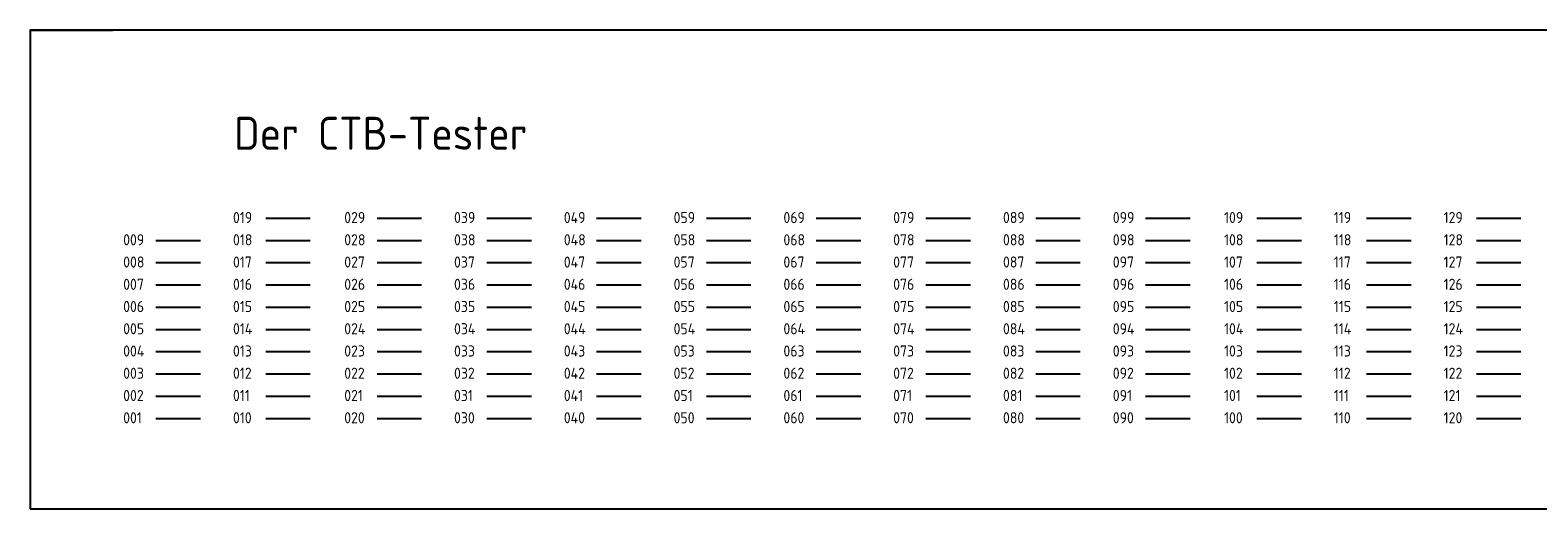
# Model space of a CAD drawing. Extents: x 359 to 1259, y -25 to 120.
# Tile 1 of 2: x 359 to 815, y -25 to 120. Entities that reach past the tile are written whole.
import ezdxf

# ---------------------------------------------------------------- set-up
doc = ezdxf.new("R2010")
doc.units = 0
doc.header["$LTSCALE"] = 0.15
doc.layers.get('0').update_dxf_attribs({"linetype": 'CONTINUOUS'})
doc.layers.add('$HILSFLINIEN', color=7, linetype='CONTINUOUS')
doc.styles.get("Standard").update_dxf_attribs({"font": 'isocp.shx'})

msp = doc.modelspace()

# ---------------------------------------------------------------- linework, layer by layer
at = {"layer": '$HILSFLINIEN'}
msp.add_line((358.71, 120.22), (383.71, 120.22), dxfattribs=at)
msp.add_lwpolyline([(358.71, -24.8), (1258.71, -24.8), (1258.71, 120.22), (358.71, 120.22)], close=True, dxfattribs=at)
at = {"color": 19}
msp.add_line((430.06, 63.27), (443.54, 63.27), dxfattribs=at)
at = {"color": 29}
msp.add_line((463.76, 63.27), (477.23, 63.27), dxfattribs=at)
at = {"color": 39}
msp.add_line((497, 63.27), (510.48, 63.27), dxfattribs=at)
at = {"color": 49}
msp.add_line((530.25, 63.27), (543.73, 63.27), dxfattribs=at)
at = {"color": 59}
msp.add_line((563.5, 63.27), (576.97, 63.27), dxfattribs=at)
at = {"color": 69}
msp.add_line((596.74, 63.27), (610.22, 63.27), dxfattribs=at)
at = {"color": 79}
msp.add_line((629.99, 63.27), (643.47, 63.27), dxfattribs=at)
at = {"color": 89}
msp.add_line((663.24, 63.27), (676.72, 63.27), dxfattribs=at)
at = {"color": 99}
msp.add_line((696.49, 63.27), (709.96, 63.27), dxfattribs=at)
at = {"color": 109}
msp.add_line((730.18, 63.27), (743.66, 63.27), dxfattribs=at)
at = {"color": 119}
msp.add_line((763.43, 63.27), (776.9, 63.27), dxfattribs=at)
at = {"color": 129}
msp.add_line((796.67, 63.27), (810.15, 63.27), dxfattribs=at)
at = {"color": 9}
msp.add_line((396.82, 56.53), (410.29, 56.53), dxfattribs=at)
at = {"color": 18}
msp.add_line((430.06, 56.53), (443.54, 56.53), dxfattribs=at)
at = {"color": 28}
msp.add_line((463.76, 56.53), (477.23, 56.53), dxfattribs=at)
at = {"color": 38}
msp.add_line((497, 56.53), (510.48, 56.53), dxfattribs=at)
at = {"color": 48}
msp.add_line((530.25, 56.53), (543.73, 56.53), dxfattribs=at)
at = {"color": 58}
msp.add_line((563.5, 56.53), (576.97, 56.53), dxfattribs=at)
at = {"color": 68}
msp.add_line((596.74, 56.53), (610.22, 56.53), dxfattribs=at)
at = {"color": 78}
msp.add_line((629.99, 56.53), (643.47, 56.53), dxfattribs=at)
at = {"color": 88}
msp.add_line((663.24, 56.53), (676.72, 56.53), dxfattribs=at)
at = {"color": 98}
msp.add_line((696.49, 56.53), (709.96, 56.53), dxfattribs=at)
at = {"color": 108}
msp.add_line((730.18, 56.53), (743.66, 56.53), dxfattribs=at)
at = {"color": 118}
msp.add_line((763.43, 56.53), (776.9, 56.53), dxfattribs=at)
at = {"color": 128}
msp.add_line((796.67, 56.53), (810.15, 56.53), dxfattribs=at)
at = {"color": 8}
msp.add_line((396.82, 49.79), (410.29, 49.79), dxfattribs=at)
at = {"color": 17}
msp.add_line((430.06, 49.79), (443.54, 49.79), dxfattribs=at)
at = {"color": 247}
msp.add_line((463.76, 49.79), (477.23, 49.79), dxfattribs=at)
at = {"color": 37}
msp.add_line((497, 49.79), (510.48, 49.79), dxfattribs=at)
at = {"color": 43}
for p, q in [((530.25, 49.79), (543.73, 49.79)), ((530.25, 22.84), (543.73, 22.84))]:
    msp.add_line(p, q, dxfattribs=at)
at = {"color": 57}
msp.add_line((563.5, 49.79), (576.97, 49.79), dxfattribs=at)
at = {"color": 67}
msp.add_line((596.74, 49.79), (610.22, 49.79), dxfattribs=at)
at = {"color": 77}
msp.add_line((629.99, 49.79), (643.47, 49.79), dxfattribs=at)
at = {"color": 87}
msp.add_line((663.24, 49.79), (676.72, 49.79), dxfattribs=at)
at = {"color": 97}
msp.add_line((696.49, 49.79), (709.96, 49.79), dxfattribs=at)
at = {"color": 107}
msp.add_line((730.18, 49.79), (743.66, 49.79), dxfattribs=at)
at = {"color": 117}
msp.add_line((763.43, 49.79), (776.9, 49.79), dxfattribs=at)
at = {"color": 127}
msp.add_line((796.67, 49.79), (810.15, 49.79), dxfattribs=at)
at = {"color": 7}
msp.add_line((396.82, 43.05), (410.29, 43.05), dxfattribs=at)
at = {"color": 16}
msp.add_line((430.06, 43.05), (443.54, 43.05), dxfattribs=at)
at = {"color": 26}
msp.add_line((463.76, 43.05), (477.23, 43.05), dxfattribs=at)
at = {"color": 36}
msp.add_line((497, 43.05), (510.48, 43.05), dxfattribs=at)
at = {"color": 46}
msp.add_line((530.25, 43.05), (543.73, 43.05), dxfattribs=at)
at = {"color": 56}
msp.add_line((563.5, 43.05), (576.97, 43.05), dxfattribs=at)
at = {"color": 66}
msp.add_line((596.74, 43.05), (610.22, 43.05), dxfattribs=at)
at = {"color": 76}
msp.add_line((629.99, 43.05), (643.47, 43.05), dxfattribs=at)
at = {"color": 86}
msp.add_line((663.24, 43.05), (676.72, 43.05), dxfattribs=at)
at = {"color": 96}
msp.add_line((696.49, 43.05), (709.96, 43.05), dxfattribs=at)
at = {"color": 106}
msp.add_line((730.18, 43.05), (743.66, 43.05), dxfattribs=at)
at = {"color": 116}
msp.add_line((763.43, 43.05), (776.9, 43.05), dxfattribs=at)
at = {"color": 126}
msp.add_line((796.67, 43.05), (810.15, 43.05), dxfattribs=at)
at = {"color": 6}
msp.add_line((396.82, 36.32), (410.29, 36.32), dxfattribs=at)
at = {"color": 15}
msp.add_line((430.06, 36.32), (443.54, 36.32), dxfattribs=at)
at = {"color": 25}
msp.add_line((463.76, 36.32), (477.23, 36.32), dxfattribs=at)
at = {"color": 35}
msp.add_line((497, 36.32), (510.48, 36.32), dxfattribs=at)
at = {"color": 45}
msp.add_line((530.25, 36.32), (543.73, 36.32), dxfattribs=at)
at = {"color": 55}
msp.add_line((563.5, 36.32), (576.97, 36.32), dxfattribs=at)
at = {"color": 65}
msp.add_line((596.74, 36.32), (610.22, 36.32), dxfattribs=at)
at = {"color": 75}
msp.add_line((629.99, 36.32), (643.47, 36.32), dxfattribs=at)
at = {"color": 85}
msp.add_line((663.24, 36.32), (676.72, 36.32), dxfattribs=at)
at = {"color": 95}
msp.add_line((696.49, 36.32), (709.96, 36.32), dxfattribs=at)
at = {"color": 105}
msp.add_line((730.18, 36.32), (743.66, 36.32), dxfattribs=at)
at = {"color": 115}
msp.add_line((763.43, 36.32), (776.9, 36.32), dxfattribs=at)
at = {"color": 125}
msp.add_line((796.67, 36.32), (810.15, 36.32), dxfattribs=at)
at = {"color": 5}
msp.add_line((396.82, 29.58), (410.29, 29.58), dxfattribs=at)
at = {"color": 14}
msp.add_line((430.06, 29.58), (443.54, 29.58), dxfattribs=at)
at = {"color": 24}
msp.add_line((463.76, 29.58), (477.23, 29.58), dxfattribs=at)
at = {"color": 34}
msp.add_line((497, 29.58), (510.48, 29.58), dxfattribs=at)
at = {"color": 44}
msp.add_line((530.25, 29.58), (543.73, 29.58), dxfattribs=at)
at = {"color": 54}
msp.add_line((563.5, 29.58), (576.97, 29.58), dxfattribs=at)
at = {"color": 64}
msp.add_line((596.74, 29.58), (610.22, 29.58), dxfattribs=at)
at = {"color": 74}
msp.add_line((629.99, 29.58), (643.47, 29.58), dxfattribs=at)
at = {"color": 84}
msp.add_line((663.24, 29.58), (676.72, 29.58), dxfattribs=at)
at = {"color": 94}
msp.add_line((696.49, 29.58), (709.96, 29.58), dxfattribs=at)
at = {"color": 104}
msp.add_line((730.18, 29.58), (743.66, 29.58), dxfattribs=at)
at = {"color": 114}
msp.add_line((763.43, 29.58), (776.9, 29.58), dxfattribs=at)
at = {"color": 124}
msp.add_line((796.67, 29.58), (810.15, 29.58), dxfattribs=at)
at = {"color": 4}
msp.add_line((396.82, 22.84), (410.29, 22.84), dxfattribs=at)
at = {"color": 13}
msp.add_line((430.06, 22.84), (443.54, 22.84), dxfattribs=at)
at = {"color": 23}
msp.add_line((463.76, 22.84), (477.23, 22.84), dxfattribs=at)
at = {"color": 33}
msp.add_line((497, 22.84), (510.48, 22.84), dxfattribs=at)
at = {"color": 53}
msp.add_line((563.5, 22.84), (576.97, 22.84), dxfattribs=at)
at = {"color": 63}
msp.add_line((596.74, 22.84), (610.22, 22.84), dxfattribs=at)
at = {"color": 73}
msp.add_line((629.99, 22.84), (643.47, 22.84), dxfattribs=at)
at = {"color": 83}
msp.add_line((663.24, 22.84), (676.72, 22.84), dxfattribs=at)
at = {"color": 93}
msp.add_line((696.49, 22.84), (709.96, 22.84), dxfattribs=at)
at = {"color": 103}
msp.add_line((730.18, 22.84), (743.66, 22.84), dxfattribs=at)
at = {"color": 113}
msp.add_line((763.43, 22.84), (776.9, 22.84), dxfattribs=at)
at = {"color": 123}
msp.add_line((796.67, 22.84), (810.15, 22.84), dxfattribs=at)
at = {"color": 3}
msp.add_line((396.82, 16.1), (410.29, 16.1), dxfattribs=at)
at = {"color": 12}
msp.add_line((430.06, 16.1), (443.54, 16.1), dxfattribs=at)
at = {"color": 22}
msp.add_line((463.76, 16.1), (477.23, 16.1), dxfattribs=at)
at = {"color": 32}
msp.add_line((497, 16.1), (510.48, 16.1), dxfattribs=at)
at = {"color": 42}
msp.add_line((530.25, 16.1), (543.73, 16.1), dxfattribs=at)
at = {"color": 52}
msp.add_line((563.5, 16.1), (576.97, 16.1), dxfattribs=at)
at = {"color": 62}
msp.add_line((596.74, 16.1), (610.22, 16.1), dxfattribs=at)
at = {"color": 72}
msp.add_line((629.99, 16.1), (643.47, 16.1), dxfattribs=at)
at = {"color": 82}
msp.add_line((663.24, 16.1), (676.72, 16.1), dxfattribs=at)
at = {"color": 92}
msp.add_line((696.49, 16.1), (709.96, 16.1), dxfattribs=at)
at = {"color": 102}
msp.add_line((730.18, 16.1), (743.66, 16.1), dxfattribs=at)
at = {"color": 112}
msp.add_line((763.43, 16.1), (776.9, 16.1), dxfattribs=at)
at = {"color": 122}
msp.add_line((796.67, 16.1), (810.15, 16.1), dxfattribs=at)
at = {"color": 2}
msp.add_line((396.82, 9.36), (410.29, 9.36), dxfattribs=at)
at = {"color": 11}
msp.add_line((430.06, 9.36), (443.54, 9.36), dxfattribs=at)
at = {"color": 21}
msp.add_line((463.76, 9.36), (477.23, 9.36), dxfattribs=at)
at = {"color": 31}
msp.add_line((497, 9.36), (510.48, 9.36), dxfattribs=at)
at = {"color": 41}
msp.add_line((530.25, 9.36), (543.73, 9.36), dxfattribs=at)
at = {"color": 51}
msp.add_line((563.5, 9.36), (576.97, 9.36), dxfattribs=at)
at = {"color": 61}
msp.add_line((596.74, 9.36), (610.22, 9.36), dxfattribs=at)
at = {"color": 71}
msp.add_line((629.99, 9.36), (643.47, 9.36), dxfattribs=at)
at = {"color": 81}
msp.add_line((663.24, 9.36), (676.72, 9.36), dxfattribs=at)
at = {"color": 91}
msp.add_line((696.49, 9.36), (709.96, 9.36), dxfattribs=at)
at = {"color": 101}
msp.add_line((730.18, 9.36), (743.66, 9.36), dxfattribs=at)
at = {"color": 111}
msp.add_line((763.43, 9.36), (776.9, 9.36), dxfattribs=at)
at = {"color": 121}
msp.add_line((796.67, 9.36), (810.15, 9.36), dxfattribs=at)
at = {"color": 1}
msp.add_line((396.82, 2.62), (410.29, 2.62), dxfattribs=at)
at = {"color": 10}
msp.add_line((430.06, 2.62), (443.54, 2.62), dxfattribs=at)
at = {"color": 20}
msp.add_line((463.76, 2.62), (477.23, 2.62), dxfattribs=at)
at = {"color": 30}
msp.add_line((497, 2.62), (510.48, 2.62), dxfattribs=at)
at = {"color": 40}
msp.add_line((530.25, 2.62), (543.73, 2.62), dxfattribs=at)
at = {"color": 50}
msp.add_line((563.5, 2.62), (576.97, 2.62), dxfattribs=at)
at = {"color": 60}
msp.add_line((596.74, 2.62), (610.22, 2.62), dxfattribs=at)
at = {"color": 70}
msp.add_line((629.99, 2.62), (643.47, 2.62), dxfattribs=at)
at = {"color": 80}
msp.add_line((663.24, 2.62), (676.72, 2.62), dxfattribs=at)
at = {"color": 90}
msp.add_line((696.49, 2.62), (709.96, 2.62), dxfattribs=at)
at = {"color": 100}
msp.add_line((730.18, 2.62), (743.66, 2.62), dxfattribs=at)
at = {"color": 110}
msp.add_line((763.43, 2.62), (776.9, 2.62), dxfattribs=at)
at = {"color": 120}
msp.add_line((796.67, 2.62), (810.15, 2.62), dxfattribs=at)

# ---------------------------------------------------------------- texts
for s, p in [('019', (420.13, 61.77)), ('029', (453.82, 61.77)), ('039', (487.07, 61.77)), ('049', (520.31, 61.77)), ('059', (553.56, 61.77)), ('069', (586.81, 61.77)), ('079', (620.05, 61.77)), ('089', (653.3, 61.77)), ('099', (686.55, 61.77)), ('109', (720.24, 61.77)), ('119', (753.49, 61.77)), ('129', (786.74, 61.77)), ('009', (386.88, 55.03)), ('018', (420.13, 55.03)), ('028', (453.82, 55.03)), ('038', (487.07, 55.03)), ('048', (520.31, 55.03)), ('058', (553.56, 55.03)), ('068', (586.81, 55.03)), ('078', (620.05, 55.03)), ('088', (653.3, 55.03)), ('098', (686.55, 55.03)), ('108', (720.24, 55.03)), ('118', (753.49, 55.03)), ('128', (786.74, 55.03)), ('008', (386.88, 48.29)), ('017', (420.13, 48.29)), ('027', (453.82, 48.29)), ('037', (487.07, 48.29)), ('047', (520.31, 48.29)), ('057', (553.56, 48.29)), ('067', (586.81, 48.29)), ('077', (620.05, 48.29)), ('087', (653.3, 48.29)), ('097', (686.55, 48.29)), ('107', (720.24, 48.29)), ('117', (753.49, 48.29)), ('127', (786.74, 48.29)), ('007', (386.88, 41.55)), ('016', (420.13, 41.55)), ('026', (453.82, 41.55)), ('036', (487.07, 41.55)), ('046', (520.31, 41.55)), ('056', (553.56, 41.55)), ('066', (586.81, 41.55)), ('076', (620.05, 41.55)), ('086', (653.3, 41.55)), ('096', (686.55, 41.55)), ('106', (720.24, 41.55)), ('116', (753.49, 41.55)), ('126', (786.74, 41.55)), ('006', (386.88, 34.82)), ('015', (420.13, 34.82)), ('025', (453.82, 34.82)), ('035', (487.07, 34.82)), ('045', (520.31, 34.82)), ('055', (553.56, 34.82)), ('065', (586.81, 34.82)), ('075', (620.05, 34.82)), ('085', (653.3, 34.82)), ('095', (686.55, 34.82)), ('105', (720.24, 34.82)), ('115', (753.49, 34.82)), ('125', (786.74, 34.82)), ('005', (386.88, 28.08)), ('014', (420.13, 28.08)), ('024', (453.82, 28.08)), ('034', (487.07, 28.08)), ('044', (520.31, 28.08)), ('054', (553.56, 28.08)), ('064', (586.81, 28.08)), ('074', (620.05, 28.08)), ('084', (653.3, 28.08)), ('094', (686.55, 28.08)), ('104', (720.24, 28.08)), ('114', (753.49, 28.08)), ('124', (786.74, 28.08)), ('004', (386.88, 21.34)), ('013', (420.13, 21.34)), ('023', (453.82, 21.34)), ('033', (487.07, 21.34)), ('043', (520.31, 21.34)), ('053', (553.56, 21.34)), ('063', (586.81, 21.34)), ('073', (620.05, 21.34)), ('083', (653.3, 21.34)), ('093', (686.55, 21.34)), ('103', (720.24, 21.34)), ('113', (753.49, 21.34)), ('123', (786.74, 21.34)), ('003', (386.88, 14.6)), ('012', (420.13, 14.6)), ('022', (453.82, 14.6)), ('032', (487.07, 14.6)), ('042', (520.31, 14.6)), ('052', (553.56, 14.6)), ('062', (586.81, 14.6)), ('072', (620.05, 14.6)), ('082', (653.3, 14.6)), ('092', (686.55, 14.6)), ('102', (720.24, 14.6)), ('112', (753.49, 14.6)), ('122', (786.74, 14.6)), ('002', (386.88, 7.86)), ('011', (420.13, 7.86)), ('021', (453.82, 7.86)), ('031', (487.07, 7.86)), ('041', (520.31, 7.86)), ('051', (553.56, 7.86)), ('061', (586.81, 7.86)), ('071', (620.05, 7.86)), ('081', (653.3, 7.86)), ('091', (686.55, 7.86)), ('101', (720.24, 7.86)), ('111', (753.49, 7.86)), ('121', (786.74, 7.86)), ('001', (386.88, 1.12)), ('010', (420.13, 1.12)), ('020', (453.82, 1.12)), ('030', (487.07, 1.12)), ('040', (520.31, 1.12)), ('050', (553.56, 1.12)), ('060', (586.81, 1.12)), ('070', (620.05, 1.12)), ('080', (653.3, 1.12)), ('090', (686.55, 1.12)), ('100', (720.24, 1.12)), ('110', (753.49, 1.12)), ('120', (786.74, 1.12))]:
    msp.add_text(s, height=3.369).set_placement(p)
at = {"insert": (420.49, 93.98), "char_height": 10, "width": 250.1746, "attachment_point": 1}
msp.add_mtext('Der CTB-Tester', dxfattribs=at)

doc.saveas('drawing.dxf')
